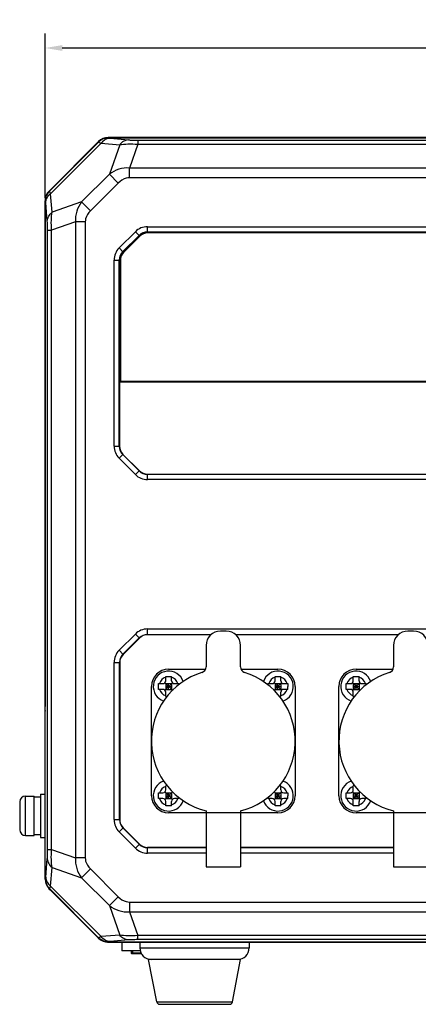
# Model space of a CAD drawing. Header units: millimetres. Extents: x 26 to 1030, y 460 to 962.
# Tile 1 of 15: x 26 to 96, y 512 to 683. Entities that reach past the tile are written whole.
import ezdxf

# ---------------------------------------------------------------- set-up
doc = ezdxf.new("R2010")
doc.units = ezdxf.units.MM
doc.header["$LTSCALE"] = 65.395
doc.header["$PDMODE"] = 3
doc.header["$PDSIZE"] = 8
doc.layers.get('0').update_dxf_attribs({"linetype": 'CONTINUOUS'})
doc.layers.get('Defpoints').update_dxf_attribs({"linetype": 'CONTINUOUS'})
doc.layers.add('00_COMPONENTS', color=7, linetype='CONTINUOUS')
doc.layers.add('51__DRAFT_DIMS', color=7, linetype='CONTINUOUS')
doc.styles.get("Standard").update_dxf_attribs({"font": 'simfang.ttf'})
doc.dimstyles.new('DIMSTYLE_1', dxfattribs={"dimtxt": 3, "dimasz": 3, "dimexe": 2.5, "dimexo": 0.5, "dimgap": 0.75, "dimtad": 1, "dimdsep": 46, "dimtxsty": 'STANDARD', "dimblk": '_FILLED', "dimblk1": '_FILLED', "dimblk2": '_FILLED', "dimcen": 0.09, "dimclrt": 3, "dimazin": 2, "dimtp": 0.5, "dimtm": 0.5, "dimtfac": 1, "dimtofl": 0, "dimtmove": 0, "dimatfit": 3, "dimldrblk": '_FILLED', "dimfxl": 1, "dimtolj": 1, "dimarcsym": 0})

# ---------------------------------------------------------------- blocks, each defined once
blk = doc.blocks.new('_FILLED')
at = {"color": 0, "linetype": 'ByBlock'}
blk.add_solid([(0, 0), (-1, 0.167), (-1, -0.167)], dxfattribs=at)
blk = doc.blocks.new('*D23')
at = {"layer": '51__DRAFT_DIMS', "color": 0, "lineweight": -2}
for p, q in [((30.82, 651.96), (30.82, 680.54)), ((210.82, 651.96), (210.82, 680.54)), ((33.82, 678.04), (207.82, 678.04))]:
    blk.add_line(p, q, dxfattribs=at)
at = {"layer": 'Defpoints', "color": 0}
for p in [(210.82, 678.04), (30.82, 651.46), (210.82, 651.46)]:
    blk.add_point(p, dxfattribs=at)
at = {"layer": '51__DRAFT_DIMS', "color": 0, "linetype": 'ByBlock', "lineweight": -2, "xscale": 3, "yscale": 3, "zscale": 3, "rotation": 180}
blk.add_blockref('_FILLED', (30.82, 678.04), dxfattribs=at)
at = {"layer": '51__DRAFT_DIMS', "color": 0, "linetype": 'ByBlock', "lineweight": -2, "xscale": 3, "yscale": 3, "zscale": 3}
blk.add_blockref('_FILLED', (210.82, 678.04), dxfattribs=at)
at = {"layer": '51__DRAFT_DIMS', "color": 3, "insert": (120.93, 682.79), "char_height": 3, "attachment_point": 2, "line_spacing_factor": 0.9}
blk.add_mtext('\\A1;\\A1;{\\H3.333333x;\\C256;180}', dxfattribs=at)

msp = doc.modelspace()

# ---------------------------------------------------------------- linework, layer by layer
at = {"layer": '00_COMPONENTS'}
for p, q in [((31.525, 653.153), (40.119, 661.747)), ((31.545, 653.143), (40.128, 661.727)), ((31.592, 653.124), (40.148, 661.68)), ((31.795, 652.686), (40.585, 661.476)), ((40.128, 661.727), (40.148, 661.68)), ((40.585, 661.476), (43.803, 661.195)), ((199.828, 662.45), (41.816, 662.45)), ((41.823, 662.429), (41.843, 662.382)), ((41.823, 662.429), (199.82, 662.429)), ((42.126, 662.332), (45.343, 662.051)), ((46.936, 661.301), (45.496, 657.153)), ((46.936, 662), (46.936, 661.301)), ((46.936, 662), (194.707, 662)), ((46.936, 661.301), (194.707, 661.301)), ((43.803, 661.195), (42.026, 656.078)), ((45.496, 655.456), (45.496, 657.153)), ((196.148, 657.153), (45.496, 657.153)), ((42.026, 656.078), (37.193, 651.246)), ((43.566, 654.537), (38.734, 649.705)), ((43.566, 654.537), (42.026, 656.078)), ((196.148, 655.456), (45.496, 655.456)), ((31.592, 653.124), (31.545, 653.143)), ((30.822, 651.456), (30.822, 563.45)), ((30.843, 533.451), (30.843, 651.448)), ((30.89, 651.429), (30.843, 651.448)), ((31.221, 647.928), (30.94, 651.145)), ((32.076, 649.469), (31.795, 652.686)), ((37.193, 651.246), (32.076, 649.469)), ((38.734, 649.705), (37.193, 651.246)), ((36.119, 647.776), (31.971, 646.335)), ((36.119, 647.776), (36.119, 537.124)), ((37.816, 647.776), (36.119, 647.776)), ((37.816, 647.776), (37.816, 537.124)), ((31.271, 538.564), (31.271, 646.335)), ((31.271, 646.335), (31.971, 646.335)), ((31.971, 538.564), (31.971, 646.335)), ((43.7, 643.243), (46.529, 646.071)), ((47.236, 645.364), (46.529, 646.071)), ((48.65, 645.95), (48.65, 646.95)), ((48.65, 646.95), (192.993, 646.95)), ((48.65, 646.048), (192.993, 646.048)), ((192.993, 645.95), (48.65, 645.95)), ((44.338, 642.605), (47.167, 645.433)), ((47.236, 645.364), (44.408, 642.535)), ((47.307, 645.293), (44.478, 642.465)), ((192.993, 645.85), (48.65, 645.85)), ((43.7, 643.243), (44.408, 642.535)), ((42.822, 608.778), (42.822, 641.121)), ((42.822, 641.121), (43.822, 641.121)), ((43.724, 608.778), (43.724, 641.121)), ((43.822, 641.121), (43.822, 619.95)), ((43.922, 641.121), (43.922, 620.05)), ((43.772, 619.92), (43.822, 619.95)), ((43.772, 619.92), (43.772, 608.778)), ((197.872, 619.92), (43.772, 619.92)), ((43.822, 619.95), (197.822, 619.95)), ((43.922, 620.05), (197.722, 620.05)), ((42.822, 608.778), (43.772, 608.778)), ((43.7, 606.657), (44.372, 607.328)), ((46.529, 603.828), (43.7, 606.657)), ((47.167, 604.466), (44.338, 607.295)), ((44.372, 607.328), (47.2, 604.5)), ((46.529, 603.828), (47.167, 604.466)), ((48.65, 602.95), (48.65, 603.9)), ((48.65, 603.9), (192.993, 603.9)), ((192.993, 603.852), (48.65, 603.852)), ((192.993, 602.95), (48.65, 602.95)), ((43.7, 573.243), (46.529, 576.071)), ((47.236, 575.364), (46.529, 576.071)), ((48.65, 575.95), (48.65, 576.95)), ((48.65, 576.95), (181.493, 576.95)), ((48.65, 575.995), (59.71, 575.995)), ((59.658, 575.95), (48.65, 575.95)), ((62.322, 576.584), (61.322, 576.584)), ((63.933, 575.995), (92.31, 575.995)), ((92.258, 575.95), (63.986, 575.95)), ((94.922, 576.584), (93.922, 576.584)), ((44.375, 572.568), (47.204, 575.396)), ((47.236, 575.364), (44.408, 572.535)), ((58.822, 574.084), (58.822, 570.344)), ((64.822, 570.344), (64.822, 574.084)), ((91.422, 574.084), (91.422, 570.344)), ((43.7, 573.243), (44.408, 572.535)), ((42.822, 543.778), (42.822, 571.121)), ((42.822, 571.121), (43.822, 571.121)), ((43.776, 543.778), (43.776, 571.121)), ((43.822, 571.121), (43.822, 543.778)), ((52.322, 569.95), (58.741, 569.95)), ((64.903, 569.95), (71.322, 569.95)), ((84.922, 569.95), (91.341, 569.95)), ((50.581, 567.45), (51.322, 567.45)), ((52.968, 566.303), (51.675, 567.596)), ((51.675, 566.303), (52.968, 567.596)), ((51.822, 567.95), (51.822, 568.69)), ((51.822, 567.45), (51.822, 566.45)), ((51.822, 567.45), (52.822, 567.45)), ((52.322, 566.45), (52.322, 567.45)), ((52.822, 567.95), (52.822, 568.69)), ((52.822, 567.45), (52.822, 566.45)), ((53.322, 567.45), (54.062, 567.45)), ((69.581, 567.45), (70.322, 567.45)), ((71.968, 566.303), (70.675, 567.596)), ((70.675, 566.303), (71.968, 567.596)), ((70.822, 567.95), (70.822, 568.69)), ((70.822, 567.45), (70.822, 566.45)), ((70.822, 567.45), (71.822, 567.45)), ((71.322, 566.45), (71.322, 567.45)), ((71.822, 567.95), (71.822, 568.69)), ((71.822, 567.45), (71.822, 566.45)), ((72.322, 567.45), (73.062, 567.45)), ((83.181, 567.45), (83.922, 567.45)), ((85.568, 566.303), (84.275, 567.596)), ((84.275, 566.303), (85.568, 567.596)), ((84.422, 567.95), (84.422, 568.69)), ((84.422, 567.45), (84.422, 566.45)), ((84.422, 567.45), (85.422, 567.45)), ((84.922, 566.45), (84.922, 567.45)), ((85.422, 567.95), (85.422, 568.69)), ((85.422, 567.45), (85.422, 566.45)), ((85.922, 567.45), (86.662, 567.45)), ((49.322, 547.95), (49.322, 566.95)), ((51.322, 566.45), (50.581, 566.45)), ((51.822, 566.95), (52.822, 566.95)), ((51.822, 566.45), (52.822, 566.45)), ((51.822, 565.209), (51.822, 565.95)), ((70.822, 566.95), (71.822, 566.95)), ((70.822, 566.45), (71.822, 566.45)), ((71.822, 565.209), (71.822, 565.95)), ((73.062, 566.45), (72.322, 566.45)), ((74.322, 566.95), (74.322, 547.95)), ((81.922, 547.95), (81.922, 566.95)), ((83.922, 566.45), (83.181, 566.45)), ((84.422, 566.95), (85.422, 566.95)), ((84.422, 566.45), (85.422, 566.45)), ((84.422, 565.209), (84.422, 565.95)), ((30.822, 533.692), (30.822, 562.65)), ((50.581, 548.45), (51.322, 548.45)), ((52.968, 547.303), (51.675, 548.596)), ((51.675, 547.303), (52.968, 548.596)), ((51.822, 548.95), (51.822, 549.69)), ((51.822, 548.45), (51.822, 547.45)), ((51.822, 548.45), (52.822, 548.45)), ((52.322, 547.45), (52.322, 548.45)), ((52.822, 548.45), (52.822, 547.45)), ((71.968, 547.303), (70.675, 548.596)), ((70.675, 547.303), (71.968, 548.596)), ((70.822, 548.45), (70.822, 547.45)), ((70.822, 548.45), (71.822, 548.45)), ((71.322, 547.45), (71.322, 548.45)), ((71.822, 548.95), (71.822, 549.69)), ((71.822, 548.45), (71.822, 547.45)), ((72.322, 548.45), (73.062, 548.45)), ((83.181, 548.45), (83.922, 548.45)), ((85.568, 547.303), (84.275, 548.596)), ((84.275, 547.303), (85.568, 548.596)), ((84.422, 548.95), (84.422, 549.69)), ((84.422, 548.45), (84.422, 547.45)), ((84.422, 548.45), (85.422, 548.45)), ((84.922, 547.45), (84.922, 548.45)), ((85.422, 548.45), (85.422, 547.45)), ((26.422, 546.875), (26.422, 542.025)), ((27.422, 541.025), (27.422, 547.875)), ((27.422, 547.875), (28.922, 547.875)), ((28.922, 541.028), (28.922, 547.872)), ((30.022, 548.2), (30.022, 540.7)), ((30.022, 548.2), (30.822, 548.2)), ((51.322, 547.45), (50.581, 547.45)), ((51.822, 547.95), (52.822, 547.95)), ((51.822, 547.45), (52.822, 547.45)), ((51.822, 546.209), (51.822, 546.95)), ((52.822, 546.209), (52.822, 546.95)), ((54.062, 547.45), (53.322, 547.45)), ((70.322, 547.45), (69.581, 547.45)), ((70.822, 547.95), (71.822, 547.95)), ((70.822, 547.45), (71.822, 547.45)), ((70.822, 546.209), (70.822, 546.95)), ((71.822, 546.209), (71.822, 546.95)), ((73.062, 547.45), (72.322, 547.45)), ((83.922, 547.45), (83.181, 547.45)), ((84.422, 547.95), (85.422, 547.95)), ((84.422, 547.45), (85.422, 547.45)), ((84.422, 546.209), (84.422, 546.95)), ((85.422, 546.209), (85.422, 546.95)), ((86.662, 547.45), (85.922, 547.45)), ((58.822, 544.95), (52.322, 544.95)), ((58.822, 545.315), (58.822, 535.558)), ((64.822, 544.95), (58.822, 544.95)), ((64.822, 545.315), (64.822, 535.558)), ((71.322, 544.95), (64.822, 544.95)), ((91.422, 544.95), (84.922, 544.95)), ((91.422, 545.315), (91.422, 535.558)), ((97.422, 544.95), (91.422, 544.95)), ((42.822, 543.778), (43.822, 543.778)), ((43.7, 541.657), (44.408, 542.364)), ((46.529, 538.828), (43.7, 541.657)), ((47.204, 539.503), (44.375, 542.332)), ((44.408, 542.364), (47.236, 539.535)), ((27.422, 541.025), (28.922, 541.025)), ((28.922, 541.2), (30.022, 541.2)), ((30.022, 540.7), (30.822, 540.7)), ((31.271, 538.564), (31.971, 538.564)), ((31.971, 538.564), (36.119, 537.124)), ((46.529, 538.828), (47.236, 539.535)), ((48.65, 537.95), (48.65, 538.95)), ((48.65, 538.95), (58.822, 538.95)), ((58.822, 538.904), (48.65, 538.904)), ((58.822, 537.95), (48.65, 537.95)), ((64.822, 538.95), (91.422, 538.95)), ((91.422, 538.904), (64.822, 538.904)), ((91.422, 537.95), (64.822, 537.95)), ((30.94, 533.754), (31.221, 536.971)), ((37.816, 537.124), (36.119, 537.124)), ((31.795, 532.213), (32.076, 535.431)), ((32.076, 535.431), (37.193, 533.654)), ((38.734, 535.194), (37.193, 533.654)), ((38.734, 535.194), (43.566, 530.362)), ((58.822, 535.558), (64.822, 535.558)), ((91.422, 535.558), (97.422, 535.558)), ((30.843, 533.451), (30.89, 533.471)), ((37.193, 533.654), (42.026, 528.821)), ((31.545, 531.756), (31.592, 531.776)), ((40.128, 523.173), (31.545, 531.756)), ((40.148, 523.22), (31.592, 531.776)), ((39.943, 523.328), (31.7, 531.571)), ((40.585, 523.423), (31.795, 532.213)), ((43.566, 530.362), (42.026, 528.821)), ((45.496, 529.444), (45.496, 527.747)), ((45.496, 529.444), (196.148, 529.444)), ((42.026, 528.821), (43.803, 523.704)), ((45.496, 527.747), (46.936, 523.599)), ((45.496, 527.747), (196.148, 527.747)), ((40.148, 523.22), (40.128, 523.173)), ((43.803, 523.704), (40.585, 523.423)), ((41.843, 522.518), (41.823, 522.471)), ((45.343, 522.848), (42.126, 522.568)), ((46.936, 522.899), (46.936, 523.599)), ((194.707, 523.599), (46.936, 523.599)), ((194.707, 522.899), (46.936, 522.899)), ((199.82, 522.471), (41.823, 522.471)), ((42.064, 522.45), (199.579, 522.45)), ((44.172, 522.45), (44.172, 520.951)), ((47.386, 520.951), (44.172, 520.951)), ((45.822, 520.951), (45.822, 520.55)), ((45.972, 520.45), (45.972, 520.951)), ((46.092, 520.45), (46.092, 520.951)), ((47.322, 522.45), (47.322, 521.45)), ((47.322, 521.45), (66.322, 521.45)), ((66.322, 522.45), (66.322, 521.45)), ((45.922, 520.45), (45.822, 520.55)), ((47.54, 520.55), (45.822, 520.55)), ((47.59, 520.45), (45.922, 520.45)), ((50.244, 512.055), (48.822, 519.45)), ((64.822, 519.45), (48.822, 519.45)), ((63.4, 512.055), (64.822, 519.45)), ((50.244, 512.055), (63.4, 512.055)), ((50.735, 511.65), (62.909, 511.65))]:
    msp.add_line(p, q, dxfattribs=at)
for centre, radius, start, end in [((41.816, 660.05), 2.4, 90, 135), ((41.853, 659.968), 2.416, 120.01537, 134.89414), ((44.879, 672.408), 11.745, 248.1618, 248.55435), ((41.846, 659.972), 2.41, 90.09001, 100.03162), ((42.561, 667.324), 5.011, 264.4495, 265.02317), ((33.222, 651.456), 2.4, 135, 180), ((33.303, 651.418), 2.416, 135.10564, 149.98365), ((33.3, 651.425), 2.41, 169.9679, 179.9102), ((48.65, 643.95), 3, 90, 135), ((48.65, 643.95), 2.098, 90, 135), ((48.65, 643.95), 2, 90, 135), ((48.65, 643.95), 1.9, 90, 135), ((45.822, 641.121), 3, 135, 180), ((45.822, 641.121), 2.098, 135, 180), ((45.822, 641.121), 2, 135, 180), ((45.822, 641.121), 1.9, 135, 180), ((45.822, 608.778), 3, 180, 225), ((45.822, 608.778), 2.098, 180, 225), ((45.822, 608.778), 2.05, 180, 225), ((48.65, 605.95), 3, 225, 270), ((48.65, 605.95), 2.098, 225, 270), ((48.65, 605.95), 2.05, 225, 270), ((48.65, 573.95), 3, 90, 135), ((48.65, 573.95), 2.046, 90, 135), ((48.65, 573.95), 2, 90, 135), ((61.322, 574.084), 2.5, 90, 180), ((62.322, 574.084), 2.5, 0, 90), ((93.922, 574.084), 2.5, 90, 180), ((94.922, 574.084), 2.5, 0, 90), ((45.822, 571.121), 3, 135, 180), ((45.822, 571.121), 2.046, 135, 180), ((45.822, 571.121), 2, 135, 180), ((52.322, 566.95), 3, 90, 180), ((61.822, 557.45), 12.5, 107.23529, 256.11346), ((52.322, 566.95), 2.675, 19.04652, 250.94879), ((57.822, 570.344), 1, 287.23529, 0), ((65.822, 570.344), 1, 180, 252.76471), ((61.822, 557.45), 12.5, 283.88654, 72.76471), ((71.322, 566.95), 2.675, 289.05121, 160.95347), ((71.322, 566.95), 3, 0, 90), ((84.922, 566.95), 3, 90, 180), ((94.422, 557.45), 12.5, 107.23529, 256.11346), ((84.922, 566.95), 2.675, 19.04652, 250.94879), ((90.422, 570.344), 1, 287.23529, 0), ((52.322, 566.95), 1.675, 107.36798, 162.63202), ((51.322, 567.95), 0.5, 270, 0), ((52.322, 566.95), 1.675, 17.36798, 72.63202), ((53.322, 567.95), 0.5, 180, 270), ((45.001, 567.141), 9.067, 0.7028, 1.9484), ((71.322, 566.95), 1.675, 107.36798, 162.63202), ((70.322, 567.95), 0.5, 270, 0), ((71.322, 566.95), 1.675, 17.36798, 72.63202), ((72.322, 567.95), 0.5, 180, 270), ((84.922, 566.95), 1.675, 107.36798, 162.63202), ((83.922, 567.95), 0.5, 270, 0), ((84.922, 566.95), 1.675, 17.36798, 72.63202), ((85.922, 567.95), 0.5, 180, 270), ((77.601, 567.141), 9.067, 0.7028, 1.9484), ((52.322, 566.95), 1.675, 197.36798, 252.63202), ((51.322, 565.95), 0.5, 0, 90), ((53.322, 565.95), 0.5, 118.28142, 151.70402), ((70.322, 565.95), 0.5, 28.29602, 61.71855), ((71.322, 566.95), 1.675, 287.36798, 342.63202), ((72.322, 565.95), 0.5, 90, 180), ((58.136, 566.957), 14.935, 358.05249, 359.97104), ((84.922, 566.95), 1.675, 197.36798, 252.63202), ((83.922, 565.95), 0.5, 0, 90), ((85.922, 565.95), 0.5, 118.28142, 151.70402), ((52.173, 575.952), 10.748, 268.12499, 269.1763), ((71.47, 575.951), 10.748, 270.82369, 271.87501), ((84.773, 575.952), 10.748, 268.12499, 269.1763), ((31.322, 562.65), 0.5, 163.63164, 180), ((52.322, 547.95), 2.675, 109.03561, 340.93901), ((71.322, 547.95), 2.675, 199.06099, 70.96439), ((84.922, 547.95), 2.675, 109.03561, 340.93901), ((52.322, 547.95), 1.675, 107.36798, 162.63202), ((51.322, 548.95), 0.5, 270, 0), ((52.173, 538.953), 10.743, 90.82544, 91.87516), ((53.322, 548.95), 0.5, 208.22564, 241.76863), ((70.322, 548.95), 0.5, 298.23138, 331.77434), ((71.47, 538.953), 10.743, 88.12483, 89.17456), ((71.322, 547.95), 1.675, 17.36798, 72.63202), ((72.322, 548.95), 0.5, 180, 270), ((84.922, 547.95), 1.675, 107.36798, 162.63202), ((83.922, 548.95), 0.5, 270, 0), ((84.773, 538.953), 10.743, 90.82544, 91.87516), ((85.922, 548.95), 0.5, 208.22564, 241.76863), ((27.422, 546.875), 1, 90, 180), ((52.322, 547.95), 3, 180, 270), ((52.322, 547.95), 1.675, 197.36798, 252.63202), ((51.322, 546.95), 0.5, 0, 90), ((52.322, 547.95), 1.675, 287.36798, 342.63202), ((53.322, 546.95), 0.5, 90, 180), ((71.322, 547.95), 1.675, 197.36798, 252.63202), ((70.322, 546.95), 0.5, 0, 90), ((71.322, 547.95), 3, 270, 0), ((71.322, 547.95), 1.675, 287.36798, 342.63202), ((72.322, 546.95), 0.5, 90, 180), ((58.136, 547.957), 14.935, 358.05249, 359.97104), ((84.922, 547.95), 3, 180, 270), ((84.922, 547.95), 1.675, 197.36798, 252.63202), ((83.922, 546.95), 0.5, 0, 90), ((84.922, 547.95), 1.675, 287.36798, 342.63202), ((85.922, 546.95), 0.5, 90, 180), ((45.822, 543.778), 3, 180, 225), ((45.822, 543.778), 2.046, 180, 225), ((45.822, 543.778), 2, 180, 225), ((27.422, 542.025), 1, 180, 270), ((48.65, 540.95), 3, 225, 270), ((48.65, 540.95), 2.046, 225, 270), ((48.65, 540.95), 2, 225, 270), ((33.822, 533.692), 3, 180, 187.32965), ((33.3, 533.474), 2.41, 180.09001, 190.03162), ((25.948, 534.189), 5.011, 354.4495, 355.02317), ((33.303, 533.481), 2.416, 210.01537, 224.89414), ((33.822, 533.692), 3, 217.67035, 225), ((20.864, 536.507), 11.745, 338.1618, 338.55435), ((42.064, 525.45), 3, 225, 232.32965), ((41.853, 524.931), 2.416, 225.10564, 239.98365), ((41.846, 524.928), 2.41, 259.9679, 269.9102), ((42.064, 525.45), 3, 262.67035, 270), ((49.322, 521.45), 2, 180, 270), ((64.322, 521.45), 2, 270, 0), ((50.735, 512.15), 0.5, 190.88553, 270), ((62.909, 512.15), 0.5, 270, 349.11447)]:
    msp.add_arc(centre, radius, start, end, dxfattribs=at)
for centre, major_axis, ratio, start_param, end_param in [((41.826, 660.025), (-0.92, 2.221), 0.998395, -0.3921315, 0.3921315), ((33.246, 651.446), (2.221, -0.92), 0.998395, 2.7494612, 3.5337241), ((30.022, 544.45), (8.929, 0), 0.3639702, 7.8539816, 7.9774853), ((28.236, 544.45), (8.929, 0), 0.3639702, 7.7538258, 7.7770958), ((33.246, 533.454), (-2.221, -0.92), 0.998395, 5.8910538, 6.6753168), ((41.826, 524.874), (0.92, 2.221), 0.998395, -3.5337241, -2.7494612)]:
    msp.add_ellipse(centre, major_axis=major_axis, ratio=ratio, start_param=start_param, end_param=end_param, dxfattribs=at)
for points, knots in [([(40.148, 661.68), (40.17, 661.646), (40.31, 661.599), (40.424, 661.54), (40.51, 661.506)], [0, 0, 0, 0, 0.3032718, 1, 1, 1, 1]), ([(42.126, 662.332), (41.834, 662.323), (41.229, 662.147), (40.77, 661.725), (40.585, 661.476)], [0, 0, 0, 0, 0.4852897, 1, 1, 1, 1]), ([(41.843, 662.382), (41.851, 662.36), (41.954, 662.359), (42.02, 662.342), (42.076, 662.336)], [0, 0, 0, 0, 0.2895512, 1, 1, 1, 1]), ([(45.343, 662.051), (45.051, 662.042), (44.446, 661.866), (43.988, 661.444), (43.803, 661.195)], [0, 0, 0, 0, 0.4852897, 1, 1, 1, 1]), ([(43.803, 661.195), (44.261, 661.29), (45.31, 661.381), (46.358, 661.347), (46.936, 661.301)], [0, 0, 0, 0, 0.4465597, 1, 1, 1, 1]), ([(45.343, 662.051), (45.441, 662.042), (45.971, 662.007), (46.503, 662), (46.936, 662)], [0, 0, 0, 0, 0.1836614, 1, 1, 1, 1]), ([(45.496, 657.153), (44.877, 657.203), (43.618, 657.05), (42.508, 656.454), (42.026, 656.078)], [0, 0, 0, 0, 0.5039481, 1, 1, 1, 1]), ([(45.496, 655.456), (45.314, 655.456), (44.589, 655.353), (43.949, 654.92), (43.566, 654.537)], [0, 0, 0, 0, 0.2518082, 1, 1, 1, 1]), ([(31.795, 652.686), (31.754, 652.791), (31.684, 652.928), (31.632, 653.097), (31.592, 653.124)], [0, 0, 0, 0, 0.7000438, 1, 1, 1, 1]), ([(30.94, 651.145), (30.934, 651.214), (30.912, 651.293), (30.915, 651.418), (30.89, 651.429)], [0, 0, 0, 0, 0.7120276, 1, 1, 1, 1]), ([(30.94, 651.145), (30.949, 651.438), (31.124, 652.042), (31.546, 652.501), (31.795, 652.686)], [0, 0, 0, 0, 0.4852922, 1, 1, 1, 1]), ([(37.193, 651.246), (36.818, 650.764), (36.221, 649.654), (36.068, 648.395), (36.119, 647.776)], [0, 0, 0, 0, 0.4959527, 1, 1, 1, 1]), ([(31.221, 647.928), (31.23, 648.22), (31.405, 648.825), (31.827, 649.284), (32.076, 649.469)], [0, 0, 0, 0, 0.4852897, 1, 1, 1, 1]), ([(31.971, 646.335), (31.924, 646.913), (31.89, 647.961), (31.981, 649.011), (32.076, 649.469)], [0, 0, 0, 0, 0.5534216, 1, 1, 1, 1]), ([(38.734, 649.705), (38.351, 649.322), (37.919, 648.683), (37.816, 647.958), (37.816, 647.776)], [0, 0, 0, 0, 0.7480718, 1, 1, 1, 1]), ([(31.271, 646.335), (31.271, 646.496), (31.267, 647.027), (31.253, 647.559), (31.221, 647.928)], [0, 0, 0, 0, 0.3027671, 1, 1, 1, 1]), ([(50.572, 566.95), (50.572, 567.033), (50.576, 567.2), (50.578, 567.366), (50.581, 567.45)], [0, 0, 0, 0, 0.5000257, 1, 1, 1, 1]), ([(51.822, 568.69), (51.988, 568.696), (52.322, 568.698), (52.655, 568.696), (52.822, 568.69)], [0, 0, 0, 0, 0.5, 1, 1, 1, 1]), ([(70.822, 568.69), (70.988, 568.696), (71.322, 568.698), (71.655, 568.696), (71.822, 568.69)], [0, 0, 0, 0, 0.5, 1, 1, 1, 1]), ([(73.062, 567.45), (73.065, 567.366), (73.067, 567.2), (73.071, 567.033), (73.071, 566.95)], [0, 0, 0, 0, 0.4999615, 1, 1, 1, 1]), ([(83.172, 566.95), (83.172, 567.033), (83.176, 567.2), (83.178, 567.366), (83.181, 567.45)], [0, 0, 0, 0, 0.5000257, 1, 1, 1, 1]), ([(84.422, 568.69), (84.588, 568.696), (84.922, 568.698), (85.255, 568.696), (85.422, 568.69)], [0, 0, 0, 0, 0.5, 1, 1, 1, 1]), ([(50.581, 566.45), (50.578, 566.533), (50.576, 566.7), (50.572, 566.866), (50.572, 566.95)], [0, 0, 0, 0, 0.4999743, 1, 1, 1, 1]), ([(83.181, 566.45), (83.178, 566.533), (83.176, 566.7), (83.172, 566.866), (83.172, 566.95)], [0, 0, 0, 0, 0.4999743, 1, 1, 1, 1]), ([(50.572, 547.95), (50.572, 548.033), (50.576, 548.2), (50.578, 548.366), (50.581, 548.45)], [0, 0, 0, 0, 0.5000257, 1, 1, 1, 1]), ([(73.062, 548.45), (73.065, 548.366), (73.067, 548.2), (73.071, 548.033), (73.071, 547.95)], [0, 0, 0, 0, 0.4999615, 1, 1, 1, 1]), ([(83.172, 547.95), (83.172, 548.033), (83.176, 548.2), (83.178, 548.366), (83.181, 548.45)], [0, 0, 0, 0, 0.5000257, 1, 1, 1, 1]), ([(50.581, 547.45), (50.578, 547.533), (50.576, 547.7), (50.572, 547.866), (50.572, 547.95)], [0, 0, 0, 0, 0.4999743, 1, 1, 1, 1]), ([(83.181, 547.45), (83.178, 547.533), (83.176, 547.7), (83.172, 547.866), (83.172, 547.95)], [0, 0, 0, 0, 0.4999743, 1, 1, 1, 1]), ([(52.822, 546.209), (52.655, 546.203), (52.322, 546.201), (51.988, 546.203), (51.822, 546.209)], [0, 0, 0, 0, 0.5, 1, 1, 1, 1]), ([(71.822, 546.209), (71.655, 546.203), (71.322, 546.201), (70.988, 546.203), (70.822, 546.209)], [0, 0, 0, 0, 0.5, 1, 1, 1, 1]), ([(85.422, 546.209), (85.255, 546.203), (84.922, 546.201), (84.588, 546.203), (84.422, 546.209)], [0, 0, 0, 0, 0.5, 1, 1, 1, 1]), ([(31.221, 536.971), (31.229, 537.069), (31.264, 537.599), (31.271, 538.131), (31.271, 538.564)], [0, 0, 0, 0, 0.1836614, 1, 1, 1, 1]), ([(32.076, 535.431), (31.981, 535.889), (31.89, 536.938), (31.924, 537.986), (31.971, 538.564)], [0, 0, 0, 0, 0.4465597, 1, 1, 1, 1]), ([(31.221, 536.971), (31.23, 536.679), (31.405, 536.074), (31.827, 535.616), (32.076, 535.431)], [0, 0, 0, 0, 0.4852897, 1, 1, 1, 1]), ([(36.119, 537.124), (36.068, 536.505), (36.221, 535.246), (36.818, 534.136), (37.193, 533.654)], [0, 0, 0, 0, 0.503949, 1, 1, 1, 1]), ([(37.816, 537.124), (37.816, 536.941), (37.919, 536.216), (38.351, 535.577), (38.734, 535.194)], [0, 0, 0, 0, 0.2518082, 1, 1, 1, 1]), ([(30.89, 533.471), (30.911, 533.479), (30.912, 533.582), (30.93, 533.648), (30.935, 533.704)], [0, 0, 0, 0, 0.2895512, 1, 1, 1, 1]), ([(30.94, 533.754), (30.949, 533.462), (31.124, 532.857), (31.546, 532.398), (31.795, 532.213)], [0, 0, 0, 0, 0.4852897, 1, 1, 1, 1]), ([(31.592, 531.776), (31.626, 531.798), (31.672, 531.938), (31.731, 532.051), (31.766, 532.138)], [0, 0, 0, 0, 0.3032718, 1, 1, 1, 1]), ([(43.566, 530.362), (43.949, 529.979), (44.588, 529.546), (45.313, 529.444), (45.496, 529.444)], [0, 0, 0, 0, 0.7480718, 1, 1, 1, 1]), ([(42.026, 528.821), (42.508, 528.446), (43.618, 527.849), (44.877, 527.696), (45.496, 527.747)], [0, 0, 0, 0, 0.4959528, 1, 1, 1, 1]), ([(40.585, 523.423), (40.48, 523.382), (40.344, 523.312), (40.174, 523.26), (40.148, 523.22)], [0, 0, 0, 0, 0.7000438, 1, 1, 1, 1]), ([(42.126, 522.568), (41.834, 522.577), (41.229, 522.752), (40.77, 523.174), (40.585, 523.423)], [0, 0, 0, 0, 0.4852922, 1, 1, 1, 1]), ([(42.126, 522.568), (42.058, 522.562), (41.979, 522.54), (41.853, 522.543), (41.843, 522.518)], [0, 0, 0, 0, 0.7120276, 1, 1, 1, 1]), ([(45.343, 522.848), (45.051, 522.858), (44.446, 523.033), (43.988, 523.455), (43.803, 523.704)], [0, 0, 0, 0, 0.4852897, 1, 1, 1, 1]), ([(46.936, 523.599), (46.358, 523.552), (45.31, 523.518), (44.261, 523.609), (43.803, 523.704)], [0, 0, 0, 0, 0.5534216, 1, 1, 1, 1]), ([(46.936, 522.899), (46.775, 522.899), (46.244, 522.895), (45.712, 522.881), (45.343, 522.848)], [0, 0, 0, 0, 0.3027671, 1, 1, 1, 1])]:
    msp.add_open_spline(points, degree=3, knots=knots, dxfattribs=at)
for points in [[(41.427, 662.345), (41.153, 662.297), (40.885, 662.199), (40.645, 662.06)], [(30.927, 651.845), (30.975, 652.118), (31.073, 652.387), (31.211, 652.627)], [(69.577, 567.252), (69.578, 567.318), (69.579, 567.384), (69.581, 567.45)], [(54.067, 547.647), (54.066, 547.581), (54.065, 547.515), (54.062, 547.45)], [(69.581, 547.45), (69.579, 547.515), (69.578, 547.581), (69.577, 547.647)], [(86.667, 547.647), (86.666, 547.581), (86.665, 547.515), (86.662, 547.45)], [(30.927, 533.055), (30.975, 532.781), (31.073, 532.513), (31.211, 532.272)], [(41.427, 522.554), (41.153, 522.603), (40.885, 522.7), (40.644, 522.839)]]:
    msp.add_open_spline(points, degree=3, dxfattribs=at)

# ---------------------------------------------------------------- dimensions: what is measured, and where the dimension line sits
at = {"layer": '51__DRAFT_DIMS'}
dim = msp.add_linear_dim(base=(210.822, 678.036), p1=(30.822, 651.456), p2=(210.822, 651.456), text='\\A1;{\\H3.333333x;\\C256;<>}', dimstyle='DIMSTYLE_1', override={"dimtxsty": 'STANDARD'}, dxfattribs=at)
dim.commit()
dim.dimension.update_dxf_attribs({"geometry": '*D23', "text_midpoint": (120.933, 678.036), "dimtype": 160})

doc.saveas('drawing.dxf')
